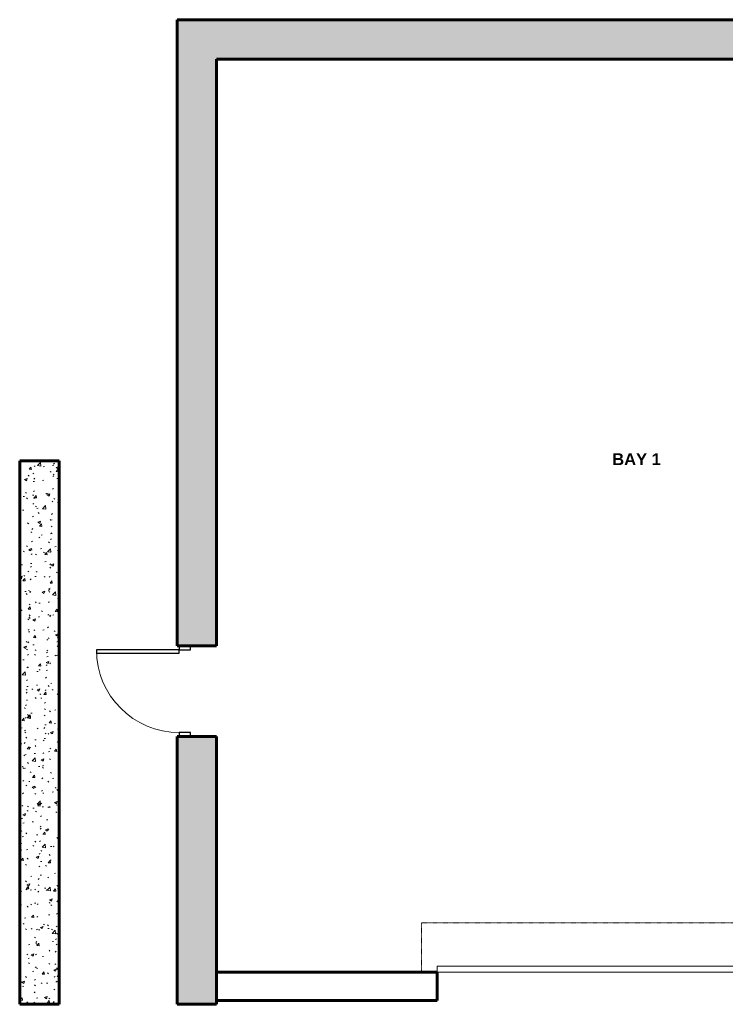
# Model space of a CAD drawing. Header units: inches. Extents: x -703 to 1618, y -188 to 488.
# Tile 1 of 18: x -703 to -345, y -12 to 488. Entities that reach past the tile are written whole.
import ezdxf

# ---------------------------------------------------------------- set-up
doc = ezdxf.new("R2010")
doc.units = ezdxf.units.IN
doc.header["$MEASUREMENT"] = 0
doc.linetypes.add('Dash', pattern=[0.25, 0.125, -0.125])
doc.linetypes.add('Dash_2_', pattern=[0.25, 0.125, -0.125])
for name, color, linetype, lineweight in [('A-AREA-IDEN', 2, 'Continuous', 9), ('A-DOOR', 31, 'Continuous', 18), ('A-DOOR-FRAM', 31, 'Continuous', 30), ('A-DOOR-HDLN', 31, 'Dash_2_', 18), ('A-WALL', 113, 'Continuous', 18), ('A-WALL-PATT', 111, 'Continuous', 18), ('L-SITE-WALL', 31, 'Continuous', 18)]:
    doc.layers.add(name, color=color, linetype=linetype, lineweight=lineweight)
doc.styles.add('Arial_B', font='arialbd.ttf', dxfattribs={"height": 6})
pattern_1 = [(50, (0, 0), (13.77135, -1.20496), [1.44, -15.84]), (355, (0, 0), (-2.66442, 14.44218), [1.152, -12.672]), (100.451, (1.148, -0.1), (11.10708, 13.23737), [1.224, -13.462]), (46.184, (0, 3.84), (20.4913, -3.17785), [2.16, -23.76]), (96.636, (1.708, 3.575), (17.94587, 18.70315), [1.836, -20.193]), (351.184, (0, 3.84), (17.9454, 18.7026), [1.728, -19.008]), (21, (1.92, 2.88), (11.46052, -7.73037), [1.44, -15.84]), (326, (1.92, 2.88), (4.67135, 13.92315), [1.152, -12.672]), (71.451, (2.875, 2.236), (16.13207, 6.19284), [1.224, -13.462]), (37.5, (0, 0), (0.233123, 6.39175), [0.634, -11.885, 0.634, -12.23, -12.72]), (37.5, (0, 0), (0.233123, 6.39175), [-25.382, 0.634, -12.086]), (7.5, (0, 0), (5.05073, 7.57304), [0.634, -6.701, 0.634, -11.597, -4.848]), (7.5, (0, 0), (5.05073, 7.57304), [-19.565, 0.634, -4.214]), (327.5, (-4.282, 0), (10.24958, -0.43289), [0.634, -4.166, 0.634, -14.342, -19.872]), (327.5, (-4.282, 0), (10.24958, -0.43289), [-19.776, 0.634, -19.238]), (317.5, (-6.202, 0), (11.19739, 1.92214), [0.634, -5.606, 0.634, -9.312, -14.112]), (317.5, (-6.202, 0), (11.19739, 1.92214), [-16.186, 0.634, -13.478])]

# ---------------------------------------------------------------- blocks, each defined once
blk = doc.blocks.new('Door-Overhead-Rolling - 196__ x 196__-386396-Waste and Vent Floor Plan')
at = {"layer": 'A-DOOR', "lineweight": 9}
for p, q in [((98, -7.1875), (-98, -7.1875)), ((-98, -7.1875), (-98, -10.1875)), ((98, -10.1875), (98, -7.1875)), ((-98, -10.1875), (98, -10.1875))]:
    blk.add_line(p, q, dxfattribs=at)
at = {"layer": 'A-DOOR-HDLN', "color": 5, "linetype": 'Dash'}
for p, q in [((-106, -7.1875), (-106, -32.1875)), ((106, -7.1875), (106, -32.1875)), ((-106, -32.1875), (106, -32.1875))]:
    blk.add_line(p, q, dxfattribs=at)
blk = doc.blocks.new('Door-Passage-Single-Flush - 42_ x 84_-580573-Waste and Vent Floor Plan')
at = {"layer": 'A-DOOR', "color": 8, "lineweight": 30}
for p, q in [((21, 51.25), (19.25, 51.25)), ((19.25, 51.25), (19.25, 9.25)), ((21, 9.25), (21, 51.25)), ((19.25, 9.25), (21, 9.25))]:
    blk.add_line(p, q, dxfattribs=at)
at = {"layer": 'A-DOOR', "color": 55}
blk.add_arc((21, 9.25), 42, 90, 180, dxfattribs=at)
at = {"layer": 'A-DOOR-FRAM', "color": 8}
for p, q in [((-21, 9.25), (-23, 9.25)), ((-23, 9.25), (-23, 3.5)), ((-21, 3.5), (-21, 9.25)), ((21, 9.25), (21, 3.5)), ((23, 9.25), (21, 9.25)), ((23, 3.5), (23, 9.25)), ((-23, 3.5), (-21, 3.5)), ((21, 3.5), (23, 3.5))]:
    blk.add_line(p, q, dxfattribs=at)
blk = doc.blocks.new('ANG M_I Facility_HOST_REVISED_07082024_rvt-1-Waste and Vent Floor Plan')
at = {"layer": 'A-WALL-PATT', "lineweight": 9}
h = blk.add_hatch(dxfattribs=at)
h.set_pattern_fill('FP_1', style=0, pattern_type=2)
h.set_pattern_definition(pattern_1)
h.paths.add_polyline_path([(-603.06, 170.34), (-623.06, 170.34), (-623.06, 488.34), (-603.06, 488.34), (-603.06, 468.34)])
h.paths.add_polyline_path([(-603.06, -11.66), (-623.06, -11.66), (-623.06, 124.34), (-603.06, 124.34)])
h = blk.add_hatch(dxfattribs=at)
h.set_pattern_fill('FP_1', style=0, pattern_type=2)
h.set_pattern_definition(pattern_1)
h.paths.add_polyline_path([(-603.06, 468.34), (-603.06, 488.34), (-163.06, 488.34), (-163.06, 468.34), (-183.06, 468.34)])
h = blk.add_hatch(dxfattribs=at)
h.set_pattern_fill('FP_1', style=0, pattern_type=2)
h.set_pattern_definition(pattern_1)
h.paths.add_polyline_path([(-683.06, -11.66), (-703.06, -11.66), (-703.06, 264.34), (-683.06, 264.34)])
at = {"layer": 'A-WALL', "color": 250, "lineweight": 60}
for p, q in [((-491.06, 4.71), (-603.06, 4.71)), ((-603.06, 4.71), (-603.06, -9.66)), ((-491.06, -9.66), (-491.06, 4.71)), ((-603.06, -9.66), (-491.06, -9.66))]:
    blk.add_line(p, q, dxfattribs=at)
at = {"layer": 'A-WALL', "color": 10}
for p, q in [((-603.06, 4.71), (-603.06, 4.71)), ((-491.06, 4.71), (-491.06, 4.71)), ((-603.06, -9.66), (-603.06, -9.66)), ((-491.06, -9.66), (-491.06, -9.66))]:
    blk.add_line(p, q, dxfattribs=at)
at = {"layer": 'L-SITE-WALL', "color": 250, "lineweight": 60}
for p, q in [((-603.06, 488.34), (-623.06, 488.34)), ((-623.06, 488.34), (-623.06, 170.34)), ((-163.06, 488.34), (-603.06, 488.34)), ((-603.06, 170.34), (-603.06, 468.34)), ((-603.06, 468.34), (-183.06, 468.34)), ((-683.06, 264.34), (-703.06, 264.34)), ((-703.06, 264.34), (-703.06, -11.66)), ((-683.06, -11.66), (-683.06, 264.34)), ((-623.06, 170.34), (-603.06, 170.34)), ((-603.06, 124.34), (-623.06, 124.34)), ((-623.06, 124.34), (-623.06, -11.66)), ((-603.06, -11.66), (-603.06, 124.34)), ((-703.06, -11.66), (-683.06, -11.66)), ((-623.06, -11.66), (-603.06, -11.66))]:
    blk.add_line(p, q, dxfattribs=at)
at = {"layer": 'L-SITE-WALL', "color": 10}
for p, q in [((-623.06, 488.34), (-623.06, 488.34)), ((-603.06, 488.34), (-603.06, 488.34)), ((-603.06, 468.34), (-603.06, 468.34)), ((-703.06, 264.34), (-703.06, 264.34)), ((-683.06, 264.34), (-683.06, 264.34)), ((-623.06, 170.34), (-623.06, 170.34)), ((-603.06, 170.34), (-603.06, 170.34)), ((-623.06, 124.34), (-623.06, 124.34)), ((-603.06, 124.34), (-603.06, 124.34)), ((-703.06, -11.66), (-703.06, -11.66)), ((-683.06, -11.66), (-683.06, -11.66)), ((-623.06, -11.66), (-623.06, -11.66)), ((-603.06, -11.66), (-603.06, -11.66))]:
    blk.add_line(p, q, dxfattribs=at)
at = {"layer": 'A-DOOR', "color": 10, "lineweight": 18}
for name, p, rotation in [('Door-Passage-Single-Flush - 42_ x 84_-580573-Waste and Vent Floor Plan', (-612.81, 147.34), 89.99999999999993), ('Door-Overhead-Rolling - 196__ x 196__-386396-Waste and Vent Floor Plan', (-393.06, -2.47), 180)]:
    blk.add_blockref(name, p, dxfattribs=dict(at, rotation=rotation))

msp = doc.modelspace()

# ---------------------------------------------------------------- block references
at = {"lineweight": 5}
msp.add_blockref('ANG M_I Facility_HOST_REVISED_07082024_rvt-1-Waste and Vent Floor Plan', (0, 0), dxfattribs=at)

# ---------------------------------------------------------------- texts
at = {"layer": 'A-AREA-IDEN', "insert": (-402.16, 268.15), "char_height": 6, "width": 29.2395, "attachment_point": 1, "style": 'Arial_B'}
msp.add_mtext('BAY 1', dxfattribs=at)

doc.saveas('drawing.dxf')
